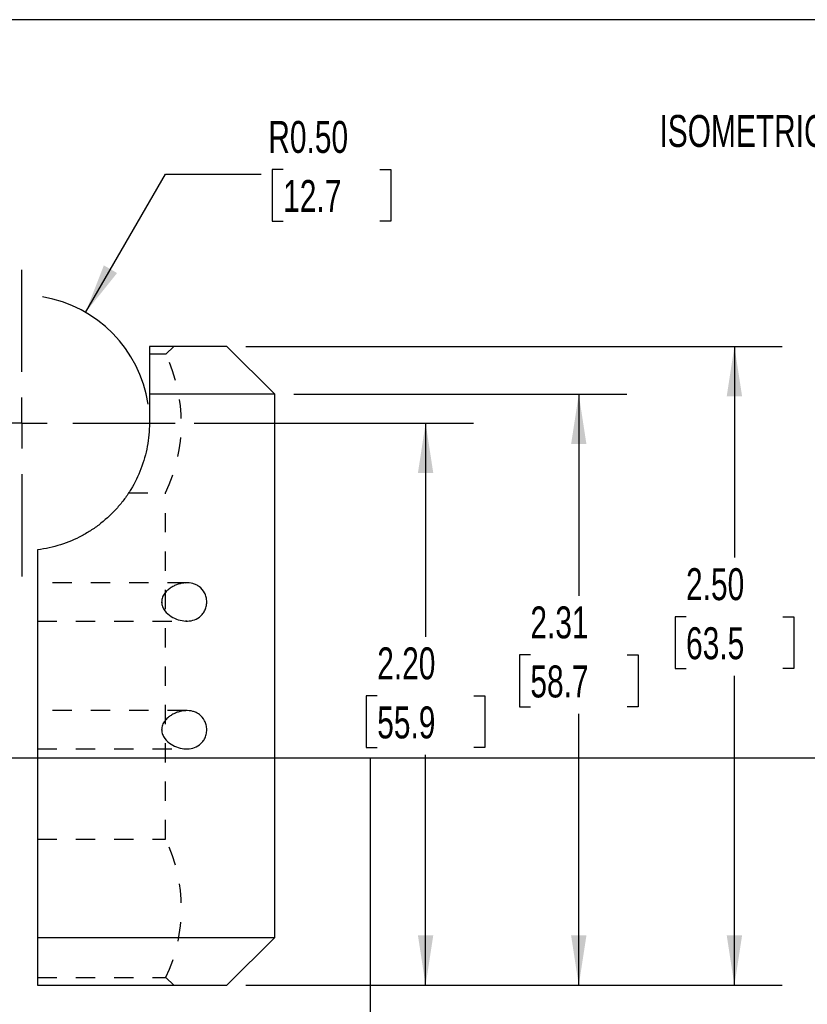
# Model space of a CAD drawing. Header units: inches. Extents: x 1 to 129, y 1 to 99.
# Tile 20 of 31: x 13.17 to 17.28, y 5.32 to 10.45. Entities that reach past the tile are written whole.
import ezdxf

# ---------------------------------------------------------------- set-up
doc = ezdxf.new("R2010")
doc.units = ezdxf.units.IN
doc.header["$LTSCALE"] = 2
doc.header["$MEASUREMENT"] = 0
doc.linetypes.add('CENTERX2', pattern=[0.8, 0.5, -0.1, 0.1, -0.1])
doc.linetypes.add('HIDDEN', pattern=[0.075, 0.05, -0.025])
doc.layers.add('CENTER', color=40, linetype='CENTERX2')
doc.layers.add('HIDDEN', color=102, linetype='HIDDEN')
doc.layers.add('DIMENSIONS', color=140, linetype='Continuous', lineweight=25)
doc.layers.add('TEXT', color=140, linetype='Continuous', lineweight=25)
doc.styles.add('SLDTEXTSTYLE0', font='TXT', dxfattribs={"width": 0.7})
doc.dimstyles.new('SLDDIMSTYLE1', dxfattribs={"dimtxt": 0.169922, "dimasz": 0.26, "dimexe": 0, "dimexo": 0.0625, "dimgap": 0.04248, "dimtad": 0, "dimtih": 1, "dimtoh": 1, "dimlfac": 0.75, "dimrnd": 1e-09, "dimzin": 4, "dimdsep": 46, "dimtxsty": 'SLDTEXTSTYLE0', "dimsah": 1, "dimcen": 0.09, "dimadec": 0, "dimazin": 1, "dimtfac": 1, "dimtofl": 0, "dimtmove": 0, "dimatfit": 3, "dimfxl": 0, "dimfrac": 2, "dimtolj": 1, "dimtzin": 12, "dimarcsym": 0})
doc.dimstyles.new('SLDDIMSTYLE2', dxfattribs={"dimtxt": 0.169922, "dimasz": 0.26, "dimexe": 0, "dimexo": 0.0625, "dimgap": 0.04248, "dimtad": 0, "dimtih": 1, "dimtoh": 1, "dimlfac": 0.75, "dimrnd": 1e-09, "dimzin": 12, "dimdsep": 46, "dimtxsty": 'SLDTEXTSTYLE0', "dimsah": 1, "dimcen": 0.09, "dimadec": 0, "dimazin": 3, "dimtfac": 1, "dimtofl": 0, "dimtmove": 0, "dimatfit": 3, "dimfxl": 0, "dimfrac": 2, "dimtolj": 1, "dimtzin": 12, "dimarcsym": 0})
doc.dimstyles.new('SLDDIMSTYLE5', dxfattribs={"dimtxt": 0.169922, "dimasz": 0.26, "dimexe": 0, "dimexo": 0.0625, "dimgap": 0.04248, "dimtad": 0, "dimtih": 1, "dimtoh": 1, "dimlfac": 0.75, "dimrnd": 1e-09, "dimzin": 0, "dimdsep": 46, "dimtxsty": 'SLDTEXTSTYLE0', "dimsah": 1, "dimcen": 0, "dimadec": 0, "dimazin": 0, "dimtfac": 1, "dimtofl": 0, "dimtmove": 0, "dimatfit": 3, "dimfxl": 0, "dimfrac": 2, "dimtolj": 1, "dimtzin": 12, "dimarcsym": 0})

# ---------------------------------------------------------------- blocks, each defined once
blk = doc.blocks.new('_D_6')
at = {"layer": 'DIMENSIONS'}
for p, q in [((14.5466, 9.6721), (14.4895, 9.6721)), ((14.4895, 9.6721), (14.4895, 9.402)), ((15.0515, 9.6721), (15.1086, 9.6721)), ((15.1086, 9.6721), (15.1086, 9.402)), ((13.5157, 8.9263), (13.9324, 9.6482)), ((13.9324, 9.6482), (14.4324, 9.6482)), ((14.4895, 9.402), (14.5466, 9.402)), ((15.1086, 9.402), (15.0515, 9.402))]:
    blk.add_line(p, q, dxfattribs=at)
blk.add_arc((13.1824, 8.349), 0.6667, 8.5308, 80.556, dxfattribs=at)
blk.add_solid([(13.5157, 8.9263), (13.6803, 9.1315), (13.6111, 9.1715)], dxfattribs=at)
at = {"layer": 'DIMENSIONS', "char_height": 0.16667, "attachment_point": 1, "style": 'SLDTEXTSTYLE0'}
for s, insert in [('R0.50', (14.4692, 9.925)), ('12.7', (14.5466, 9.6169))]:
    blk.add_mtext(s, dxfattribs=dict(at, insert=insert))
blk = doc.blocks.new('_D_7')
at = {"layer": 'DIMENSIONS'}
for p, q in [((14.0824, 8.349), (15.5399, 8.349)), ((15.2899, 8.349), (15.2899, 7.2337)), ((15.0374, 6.9256), (14.9803, 6.9256)), ((14.9803, 6.9256), (14.9803, 6.6555)), ((15.5423, 6.9256), (15.5994, 6.9256)), ((15.5994, 6.9256), (15.5994, 6.6555)), ((14.9803, 6.6555), (15.0374, 6.6555)), ((15.5994, 6.6555), (15.5423, 6.6555)), ((15.2899, 5.4156), (15.2899, 6.6175)), ((14.3525, 5.4156), (15.5399, 5.4156))]:
    blk.add_line(p, q, dxfattribs=at)
for points in [[(15.2899, 8.349), (15.2499, 8.089), (15.3299, 8.089)], [(15.2899, 5.4156), (15.3299, 5.6756), (15.2499, 5.6756)]]:
    blk.add_solid(points, dxfattribs=at)
at = {"layer": 'DIMENSIONS', "char_height": 0.16667, "attachment_point": 1, "style": 'SLDTEXTSTYLE0'}
for s, insert in [('2.20', (15.0374, 7.1785)), ('55.9', (15.0374, 6.8704))]:
    blk.add_mtext(s, dxfattribs=dict(at, insert=insert))
blk = doc.blocks.new('_D_8')
at = {"layer": 'DIMENSIONS'}
for p, q in [((14.6025, 8.4989), (16.339, 8.4989)), ((16.089, 8.4989), (16.089, 7.4474)), ((15.8365, 7.1393), (15.7795, 7.1393)), ((15.7795, 7.1393), (15.7795, 6.8692)), ((16.3415, 7.1393), (16.3985, 7.1393)), ((16.3985, 7.1393), (16.3985, 6.8692)), ((15.7795, 6.8692), (15.8365, 6.8692)), ((16.3985, 6.8692), (16.3415, 6.8692)), ((16.089, 5.4156), (16.089, 6.8312)), ((14.3525, 5.4156), (16.339, 5.4156))]:
    blk.add_line(p, q, dxfattribs=at)
for points in [[(16.089, 8.4989), (16.049, 8.2389), (16.129, 8.2389)], [(16.089, 5.4156), (16.129, 5.6756), (16.049, 5.6756)]]:
    blk.add_solid(points, dxfattribs=at)
at = {"layer": 'DIMENSIONS', "char_height": 0.16667, "attachment_point": 1, "style": 'SLDTEXTSTYLE0'}
for s, insert in [('2.31', (15.8365, 7.3922)), ('58.7', (15.8365, 7.0841))]:
    blk.add_mtext(s, dxfattribs=dict(at, insert=insert))
blk = doc.blocks.new('_D_9')
at = {"layer": 'DIMENSIONS'}
for p, q in [((14.3525, 8.7489), (17.1511, 8.7489)), ((16.9011, 8.7489), (16.9011, 7.6469)), ((16.6487, 7.3388), (16.5916, 7.3388)), ((16.5916, 7.3388), (16.5916, 7.0687)), ((17.1536, 7.3388), (17.2107, 7.3388)), ((17.2107, 7.3388), (17.2107, 7.0687)), ((16.5916, 7.0687), (16.6487, 7.0687)), ((17.2107, 7.0687), (17.1536, 7.0687)), ((16.9011, 5.4156), (16.9011, 7.0307)), ((14.3525, 5.4156), (17.1511, 5.4156))]:
    blk.add_line(p, q, dxfattribs=at)
for points in [[(16.9011, 8.7489), (16.8611, 8.4889), (16.9411, 8.4889)], [(16.9011, 5.4156), (16.9411, 5.6756), (16.8611, 5.6756)]]:
    blk.add_solid(points, dxfattribs=at)
at = {"layer": 'DIMENSIONS', "char_height": 0.16667, "attachment_point": 1, "style": 'SLDTEXTSTYLE0'}
for s, insert in [('2.50', (16.6487, 7.5917)), ('63.5', (16.6487, 7.2836))]:
    blk.add_mtext(s, dxfattribs=dict(at, insert=insert))
blk = doc.blocks.new('SW_CENTERMARKSYMBOL_7')
at = {"layer": 'CENTER', "color": 0}
for p, q in [((0, 0.2667), (0, 0.8)), ((0, 0), (0, 0.1333)), ((-0.2667, 0), (-0.8, 0)), ((0, 0), (-0.1333, 0)), ((0, 0), (0, -0.1333)), ((0, 0), (0.1333, 0)), ((0.2667, 0), (0.8, 0)), ((0, -0.2667), (0, -0.8))]:
    blk.add_line(p, q, dxfattribs=at)

msp = doc.modelspace()

# ---------------------------------------------------------------- linework, layer by layer
for p, q in [((14.2525, 8.7489), (13.849, 8.7489)), ((14.5025, 8.4989), (14.2525, 8.7489)), ((13.849, 8.4989), (13.849, 8.349)), ((14.5025, 8.4989), (13.849, 8.4989)), ((14.5025, 5.6656), (14.5025, 8.4989)), ((13.2657, 7.6876), (13.2657, 5.6656)), ((13.2657, 5.6656), (14.5025, 5.6656)), ((14.2525, 5.4156), (14.5025, 5.6656)), ((13.2657, 5.4156), (14.2525, 5.4156))]:
    msp.add_line(p, q)
for points in [[(13.849, 8.7489), (13.849, 8.6683), (13.849, 8.5843), (13.849, 8.4989)], [(13.2657, 5.6656), (13.2657, 5.5822), (13.2657, 5.4989), (13.2657, 5.4156)]]:
    msp.add_open_spline(points, degree=3)
for points, knots in [([(13.849, 8.349), (13.849, 8.3076), (13.8452, 8.2671), (13.8341, 8.2074), (13.8295, 8.1876), (13.8185, 8.1486), (13.8121, 8.1292), (13.7905, 8.0728), (13.7729, 8.0371), (13.742, 7.9861), (13.7309, 7.9695), (13.7072, 7.9375), (13.6948, 7.9221), (13.6557, 7.8779), (13.6271, 7.8508), (13.5804, 7.8138), (13.5641, 7.8021), (13.5307, 7.7802), (13.5137, 7.7701), (13.4611, 7.7421), (13.4243, 7.7264), (13.3662, 7.7079), (13.3464, 7.7025), (13.3064, 7.6936), (13.2862, 7.6901), (13.2657, 7.6876)], [0, 0, 0, 0, 0.125, 0.125, 0.1875, 0.1875, 0.25, 0.25, 0.375, 0.375, 0.4375, 0.4375, 0.5, 0.5, 0.625, 0.625, 0.6875, 0.6875, 0.75, 0.75, 0.875, 0.875, 0.9375, 0.9375, 1, 1, 1, 1]), ([(13.9127, 7.4153), (13.9127, 7.4239), (13.9144, 7.4323), (13.9201, 7.4476), (13.9242, 7.4546), (13.9335, 7.4671), (13.9388, 7.4727), (13.9499, 7.4826), (13.9558, 7.4869), (13.9678, 7.4946), (13.9741, 7.4979), (13.9866, 7.5037), (13.9929, 7.5061), (14.012, 7.5121), (14.025, 7.5145), (14.0505, 7.5157), (14.063, 7.5145), (14.0812, 7.5097), (14.0872, 7.5076), (14.0987, 7.5022), (14.1042, 7.4989), (14.1201, 7.487), (14.1296, 7.4764), (14.14, 7.456), (14.1429, 7.4485), (14.1468, 7.4326), (14.1478, 7.4242), (14.1478, 7.4073), (14.1468, 7.399), (14.143, 7.383), (14.1403, 7.3756), (14.1333, 7.3619), (14.1292, 7.3559), (14.1202, 7.3451), (14.1151, 7.3404), (14.0994, 7.3285), (14.0876, 7.3231), (14.0635, 7.3166), (14.0509, 7.3155), (14.0253, 7.3166), (14.0125, 7.3189), (13.9868, 7.3269), (13.9742, 7.3326), (13.9501, 7.3478), (13.9385, 7.3574), (13.9245, 7.3761), (13.9204, 7.3831), (13.9145, 7.3984), (13.9128, 7.4068), (13.9127, 7.4153)], [0, 0, 0, 0, 0.03125, 0.03125, 0.0625, 0.0625, 0.09375, 0.09375, 0.125, 0.125, 0.15625, 0.15625, 0.1875, 0.1875, 0.25, 0.25, 0.3125, 0.3125, 0.34375, 0.34375, 0.375, 0.375, 0.4375, 0.4375, 0.46875, 0.46875, 0.5, 0.5, 0.53125, 0.53125, 0.5625, 0.5625, 0.59375, 0.59375, 0.625, 0.625, 0.6875, 0.6875, 0.75, 0.75, 0.8125, 0.8125, 0.875, 0.875, 0.9375, 0.9375, 0.96875, 0.96875, 1, 1, 1, 1]), ([(13.9127, 6.7486), (13.9127, 6.7572), (13.9144, 6.7656), (13.9201, 6.7809), (13.9242, 6.788), (13.9335, 6.8004), (13.9388, 6.806), (13.9499, 6.8159), (13.9558, 6.8202), (13.9678, 6.8279), (13.9741, 6.8313), (13.9866, 6.837), (13.9929, 6.8394), (14.012, 6.8454), (14.025, 6.8478), (14.0505, 6.849), (14.063, 6.8479), (14.0812, 6.8431), (14.0872, 6.8409), (14.0987, 6.8355), (14.1042, 6.8322), (14.1201, 6.8203), (14.1296, 6.8097), (14.14, 6.7894), (14.1429, 6.7819), (14.1468, 6.766), (14.1478, 6.7575), (14.1478, 6.7407), (14.1468, 6.7323), (14.143, 6.7163), (14.1403, 6.7089), (14.1333, 6.6952), (14.1292, 6.6892), (14.1202, 6.6784), (14.1151, 6.6738), (14.0994, 6.6618), (14.0876, 6.6565), (14.0635, 6.65), (14.0509, 6.6488), (14.0253, 6.6499), (14.0125, 6.6522), (13.9868, 6.6602), (13.9742, 6.6659), (13.9501, 6.6811), (13.9385, 6.6907), (13.9245, 6.7094), (13.9204, 6.7164), (13.9145, 6.7318), (13.9128, 6.7401), (13.9127, 6.7486)], [0, 0, 0, 0, 0.03125, 0.03125, 0.0625, 0.0625, 0.09375, 0.09375, 0.125, 0.125, 0.15625, 0.15625, 0.1875, 0.1875, 0.25, 0.25, 0.3125, 0.3125, 0.34375, 0.34375, 0.375, 0.375, 0.4375, 0.4375, 0.46875, 0.46875, 0.5, 0.5, 0.53125, 0.53125, 0.5625, 0.5625, 0.59375, 0.59375, 0.625, 0.625, 0.6875, 0.6875, 0.75, 0.75, 0.8125, 0.8125, 0.875, 0.875, 0.9375, 0.9375, 0.96875, 0.96875, 1, 1, 1, 1])]:
    msp.add_open_spline(points, degree=3, knots=knots)
at = {"layer": 'HIDDEN'}
for p, q in [((13.9341, 8.7086), (13.9765, 8.7489)), ((13.9341, 8.7086), (13.849, 8.7086)), ((13.7413, 7.9856), (13.9324, 7.9856)), ((13.9324, 6.1788), (13.9324, 7.9856)), ((14.044, 7.5152), (13.2657, 7.5152)), ((14.0441, 7.5152), (14.044, 7.5152)), ((13.9128, 7.4159), (13.9138, 7.4083)), ((13.2657, 7.3159), (14.0442, 7.3159)), ((14.0371, 7.3165), (14.044, 7.3165)), ((14.044, 6.8486), (13.2657, 6.8486)), ((14.0441, 6.8486), (14.044, 6.8486)), ((13.9128, 6.7493), (13.9138, 6.7416)), ((13.2657, 6.6492), (14.0442, 6.6492)), ((14.0371, 6.6498), (14.044, 6.6499)), ((13.2657, 6.1788), (13.9324, 6.1788)), ((13.2657, 5.4572), (13.9347, 5.4572)), ((13.9764, 5.4156), (13.9347, 5.4572))]:
    msp.add_line(p, q, dxfattribs=at)
for centre, start, end in [((13.1824, 8.3489), 334.1581, 25.5727), ((13.1824, 5.8156), 334.5324, 25.8419)]:
    msp.add_arc(centre, 0.8333, start, end, dxfattribs=at)
for points in [[(14.0441, 7.5152), (14.0441, 7.5152), (14.0406, 7.5155), (14.0371, 7.5149), (14.0336, 7.5143)], [(14.0441, 6.8485), (14.0441, 6.8485), (14.0406, 6.8489), (14.0371, 6.8482), (14.0336, 6.8476)]]:
    msp.add_open_spline(points, degree=3, knots=[0, 0, 0, 0, 0.023656, 1, 1, 1, 1], dxfattribs=at)
at = {"layer": 'TEXT'}
for p, q in [((129, 10.4533), (3, 10.4533)), ((129, 6.6), (3, 6.6)), ((15, 6.6), (15, 3))]:
    msp.add_line(p, q, dxfattribs=at)

# ---------------------------------------------------------------- block references
at = {"layer": 'CENTER'}
msp.add_blockref('SW_CENTERMARKSYMBOL_7', (13.1824, 8.349), dxfattribs=at)

# ---------------------------------------------------------------- texts
at = {"layer": 'TEXT', "insert": (16.5101, 9.9561), "char_height": 0.166667, "attachment_point": 1, "style": 'SLDTEXTSTYLE0'}
msp.add_mtext('ISOMETRIC VIEW', dxfattribs=at)

# ---------------------------------------------------------------- dimensions: what is measured, and where the dimension line sits
at = {"layer": 'DIMENSIONS'}
dim = msp.add_radius_dim(center=(13.1824, 8.349), mpoint=(13.5157, 8.9263), dimstyle='SLDDIMSTYLE5', dxfattribs=at)
dim.commit()
dim.dimension.update_dxf_attribs({"geometry": '_D_6', "text_midpoint": (14.799, 9.6482), "dimtype": 164})
for base, p1, dimstyle, picture, middle in [((16.9011, 5.4156), (14.2525, 8.7489), 'SLDDIMSTYLE1', '_D_9', (16.9011, 7.3388)), ((16.089, 5.4156), (14.5025, 8.4989), 'SLDDIMSTYLE2', '_D_8', (16.089, 7.1393)), ((15.2899, 5.4156), (13.9824, 8.349), 'SLDDIMSTYLE1', '_D_7', (15.2899, 6.9256))]:
    dim = msp.add_linear_dim(base=base, p1=p1, p2=(14.2525, 5.4156), angle=90, dimstyle=dimstyle, dxfattribs=at)
    dim.commit()
    dim.dimension.update_dxf_attribs({"geometry": picture, "text_midpoint": middle, "dimtype": 160})

doc.saveas('drawing.dxf')
